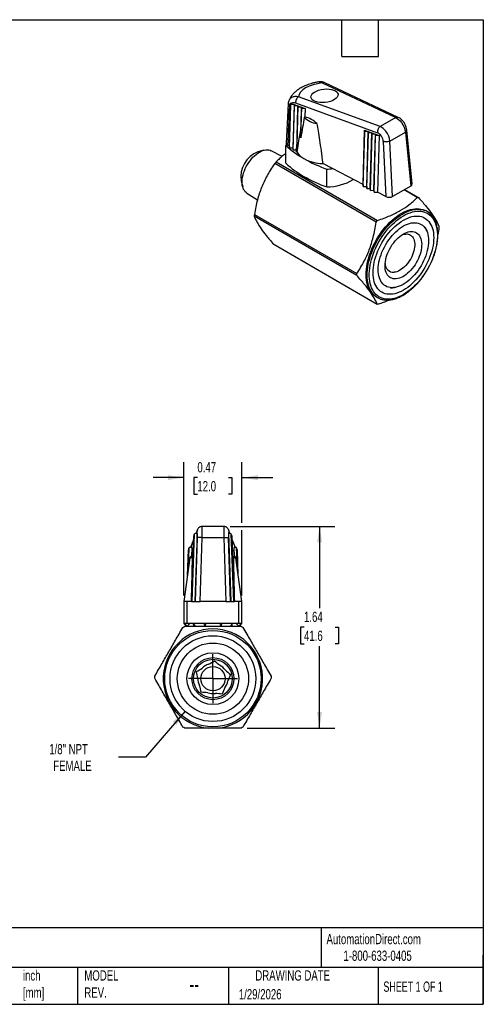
# Model space of a CAD drawing. Header units: inches. Extents: x 0.2 to 10.8, y 0.2 to 8.2.
# Tile 3 of 3: x 7 to 10.8, y 0.2 to 8.2. Entities that reach past the tile are written whole.
import ezdxf

# ---------------------------------------------------------------- set-up
doc = ezdxf.new("R2010")
doc.units = ezdxf.units.IN
doc.header["$MEASUREMENT"] = 0
doc.linetypes.add('SLD-Center', pattern=[0.75, 0.6, -0.05, 0.05, -0.05])
doc.linetypes.add('SLD-Solid', pattern=[0])
doc.layers.add('CENTER', color=40, linetype='SLD-Center')
doc.layers.add('DIMENSIONS', color=140, linetype='SLD-Solid', lineweight=25)
doc.layers.add('TEXT', color=140, linetype='SLD-Solid', lineweight=25)
doc.styles.add('SLDTEXTSTYLE0', font='TXT', dxfattribs={"width": 0.7})
doc.styles.add('SLDTEXTSTYLE1', font='TXT', dxfattribs={"width": 0.65})
doc.dimstyles.new('SLDDIMSTYLE0', dxfattribs={"dimtxt": 0.084961, "dimasz": 0.13, "dimexe": 0, "dimexo": 0.0625, "dimgap": 0.02124, "dimtad": 0, "dimtih": 1, "dimtoh": 1, "dimrnd": 1e-09, "dimdsep": 46, "dimtxsty": 'SLDTEXTSTYLE0', "dimsah": 1, "dimcen": 0.09, "dimadec": 0, "dimazin": 2, "dimtfac": 1, "dimtmove": 0, "dimatfit": 0, "dimfxl": 0, "dimfrac": 2, "dimtolj": 1, "dimtzin": 12, "dimarcsym": 0})
doc.dimstyles.new('SLDDIMSTYLE1', dxfattribs={"dimtxt": 0.084961, "dimasz": 0.13, "dimexe": 0, "dimexo": 0.0625, "dimgap": 0.02124, "dimtad": 0, "dimtih": 1, "dimtoh": 1, "dimrnd": 1e-09, "dimzin": 12, "dimdsep": 46, "dimtxsty": 'SLDTEXTSTYLE0', "dimsah": 1, "dimcen": 0.09, "dimadec": 0, "dimazin": 3, "dimtfac": 1, "dimtofl": 0, "dimtmove": 0, "dimatfit": 3, "dimfxl": 0, "dimfrac": 2, "dimtolj": 1, "dimtzin": 12, "dimarcsym": 0})
doc.dimstyles.new('SLDDIMSTYLE3', dxfattribs={"dimtxt": 0.084961, "dimasz": 0.13, "dimexe": 0, "dimexo": 0.0625, "dimgap": 0.02124, "dimtad": 0, "dimtih": 1, "dimtoh": 1, "dimrnd": 1e-09, "dimzin": 12, "dimdsep": 46, "dimtxsty": 'SLDTEXTSTYLE0', "dimsah": 1, "dimcen": 0, "dimadec": 0, "dimazin": 3, "dimtfac": 1, "dimtofl": 0, "dimtmove": 0, "dimatfit": 3, "dimfxl": 0, "dimfrac": 2, "dimtolj": 1, "dimtzin": 12, "dimarcsym": 0})

# ---------------------------------------------------------------- blocks, each defined once
blk = doc.blocks.new('_D_4')
at = {"layer": 'DIMENSIONS'}
for p, q in [((8.3269, 2.6314), (8.0059, 2.257)), ((8.0059, 2.257), (7.7872, 2.257))]:
    blk.add_line(p, q, dxfattribs=at)
blk.add_solid([(8.3269, 2.6314), (8.2271, 2.5458), (8.2575, 2.5197)], dxfattribs=at)
at = {"layer": 'DIMENSIONS', "char_height": 0.08333, "attachment_point": 1, "style": 'SLDTEXTSTYLE0'}
for s, insert in [('1/8" NPT', (7.2242, 2.3644)), ('FEMALE', (7.2565, 2.2294))]:
    blk.add_mtext(s, dxfattribs=dict(at, insert=insert))
blk = doc.blocks.new('_D_5')
at = {"layer": 'DIMENSIONS'}
for p, q in [((8.693, 4.1327), (9.5449, 4.1327)), ((9.4199, 4.1327), (9.4199, 3.4676)), ((9.2937, 3.3135), (9.2651, 3.3135)), ((9.2651, 3.3135), (9.2651, 3.1785)), ((9.5461, 3.3135), (9.5747, 3.3135)), ((9.5747, 3.3135), (9.5747, 3.1785)), ((9.2651, 3.1785), (9.2937, 3.1785)), ((9.4199, 2.4944), (9.4199, 3.1595)), ((9.5747, 3.1785), (9.5461, 3.1785)), ((8.8324, 2.4944), (9.5449, 2.4944))]:
    blk.add_line(p, q, dxfattribs=at)
for points in [[(9.4199, 4.1327), (9.3999, 4.0027), (9.4399, 4.0027)], [(9.4199, 2.4944), (9.4399, 2.6244), (9.3999, 2.6244)]]:
    blk.add_solid(points, dxfattribs=at)
at = {"layer": 'DIMENSIONS', "char_height": 0.08333, "attachment_point": 1, "style": 'SLDTEXTSTYLE0'}
for s, insert in [('1.64', (9.2937, 3.44)), ('41.6', (9.2937, 3.2859))]:
    blk.add_mtext(s, dxfattribs=dict(at, insert=insert))
blk = doc.blocks.new('_D_6')
at = {"layer": 'DIMENSIONS'}
for p, q in [((8.3175, 3.5719), (8.3175, 4.654)), ((8.7899, 4.1627), (8.7899, 4.654)), ((8.3175, 4.529), (8.0675, 4.529)), ((8.4275, 4.529), (8.399, 4.529)), ((8.399, 4.529), (8.399, 4.3939)), ((8.68, 4.529), (8.7085, 4.529)), ((8.7085, 4.529), (8.7085, 4.3939)), ((8.7899, 4.529), (9.0399, 4.529)), ((8.399, 4.3939), (8.4275, 4.3939)), ((8.7085, 4.3939), (8.68, 4.3939)), ((8.7899, 3.5719), (8.7899, 4.1027))]:
    blk.add_line(p, q, dxfattribs=at)
for points in [[(8.3175, 4.529), (8.1875, 4.549), (8.1875, 4.509)], [(8.7899, 4.529), (8.9199, 4.509), (8.9199, 4.549)]]:
    blk.add_solid(points, dxfattribs=at)
at = {"layer": 'DIMENSIONS', "char_height": 0.08333, "attachment_point": 1, "style": 'SLDTEXTSTYLE0'}
for s, insert in [('0.47', (8.4275, 4.6554)), ('12.0', (8.4275, 4.5014))]:
    blk.add_mtext(s, dxfattribs=dict(at, insert=insert))
blk = doc.blocks.new('SW_CENTERMARKSYMBOL_0')
at = {"layer": 'CENTER', "color": 0}
for p, q in [((0, 0.1), (0, 0.1984)), ((0, 0), (0, 0.1)), ((-0.1, 0), (-0.1984, 0)), ((0, 0), (-0.1, 0)), ((0, 0), (0, -0.1)), ((0, 0), (0.1, 0)), ((0.1, 0), (0.1984, 0)), ((0, -0.1), (0, -0.1984))]:
    blk.add_line(p, q, dxfattribs=at)

msp = doc.modelspace()

# ---------------------------------------------------------------- linework, layer by layer
for p, q in [((9.4423, 7.7358), (10.0389, 7.4547)), ((10.0596, 7.4562), (9.463, 7.7373)), ((9.912, 7.3814), (9.2478, 7.6235)), ((9.1647, 7.5654), (9.1499, 7.2459)), ((9.1706, 7.5914), (9.1696, 7.5892)), ((9.1748, 7.2231), (9.1846, 7.5683)), ((9.1762, 7.2076), (9.1861, 7.5577)), ((9.1861, 7.5577), (9.1846, 7.5709)), ((9.2139, 7.5602), (9.1861, 7.5577)), ((9.1864, 7.5703), (9.2139, 7.5602)), ((9.2139, 7.5602), (9.204, 7.2078)), ((9.2053, 7.1923), (9.2154, 7.5471)), ((9.2139, 7.5602), (9.2432, 7.5496)), ((9.2154, 7.5471), (9.2139, 7.5602)), ((9.2432, 7.5496), (9.2154, 7.5471)), ((9.2253, 7.5737), (9.8894, 7.3316)), ((9.2432, 7.5496), (9.2342, 7.2292)), ((9.2345, 7.177), (9.2446, 7.5364)), ((9.2432, 7.5496), (9.2725, 7.5389)), ((9.2446, 7.5364), (9.2432, 7.5496)), ((9.2725, 7.5389), (9.2446, 7.5364)), ((9.2673, 7.2897), (9.2739, 7.5257)), ((9.2725, 7.5389), (9.2679, 7.3761)), ((9.2725, 7.5389), (9.3018, 7.5282)), ((9.2739, 7.5257), (9.2725, 7.5389)), ((9.3018, 7.5282), (9.2739, 7.5257)), ((9.3018, 7.5282), (9.2999, 7.4599)), ((10.0389, 7.4547), (9.912, 7.3814)), ((9.7735, 6.9096), (9.786, 7.3517)), ((9.7748, 6.8935), (9.7874, 7.3385)), ((9.786, 7.3517), (9.8153, 7.3411)), ((9.7874, 7.3385), (9.786, 7.3517)), ((9.8153, 7.3411), (9.7874, 7.3385)), ((9.8027, 6.8943), (9.8153, 7.3411)), ((9.804, 6.8782), (9.8167, 7.3279)), ((9.8153, 7.3411), (9.8446, 7.3304)), ((9.8167, 7.3279), (9.8153, 7.3411)), ((9.8446, 7.3304), (9.8167, 7.3279)), ((9.8318, 6.879), (9.8446, 7.3304)), ((9.8332, 6.863), (9.846, 7.3172)), ((9.8446, 7.3304), (9.8738, 7.3197)), ((9.846, 7.3172), (9.8446, 7.3304)), ((9.8738, 7.3197), (9.846, 7.3172)), ((9.861, 6.8638), (9.8738, 7.3197)), ((9.8623, 6.8477), (9.8753, 7.3065)), ((9.8738, 7.3197), (9.9031, 7.309)), ((9.8753, 7.3065), (9.8738, 7.3197)), ((9.9031, 7.309), (9.8753, 7.3065)), ((9.9031, 7.309), (9.8901, 6.8485)), ((9.992, 7.2638), (10.1169, 7.3359)), ((10.1169, 7.3359), (10.1605, 6.8985)), ((10.1719, 6.9158), (10.1284, 7.353)), ((9.1459, 7.0834), (9.1459, 7.2281)), ((9.1748, 7.2231), (9.1628, 7.2294)), ((9.1748, 7.2231), (9.1762, 7.2076)), ((9.1762, 7.2076), (9.204, 7.2078)), ((9.204, 7.2078), (9.2053, 7.1923)), ((9.2342, 7.2292), (9.2282, 7.1925)), ((9.9378, 7.2613), (9.9587, 6.8126)), ((10.0129, 6.8133), (9.992, 7.2638)), ((8.968, 7.1896), (8.919, 7.1768)), ((9.1154, 7.1388), (9.0279, 7.185)), ((9.2053, 7.1923), (9.2282, 7.1925)), ((9.2344, 7.1784), (9.2345, 7.177)), ((9.2345, 7.177), (9.2351, 7.1771)), ((9.8794, 6.6057), (9.0558, 7.0811)), ((9.0665, 7.0942), (9.8898, 6.6189)), ((9.5252, 7.0396), (9.4454, 7.0814)), ((9.2933, 6.9764), (9.3086, 6.9676)), ((9.4787, 6.8913), (9.4787, 7.036)), ((9.7735, 6.9096), (9.5252, 7.0396)), ((8.7822, 6.9398), (8.7956, 6.8911)), ((9.7735, 6.9096), (9.7748, 6.8935)), ((9.7748, 6.8935), (9.8027, 6.8943)), ((9.8027, 6.8943), (9.804, 6.8782)), ((10.1605, 6.8985), (10.0129, 6.8133)), ((8.8296, 6.8415), (8.916, 6.7871)), ((9.804, 6.8782), (9.8318, 6.879)), ((9.8318, 6.879), (9.8332, 6.863)), ((9.8332, 6.863), (9.861, 6.8638)), ((9.861, 6.8638), (9.8623, 6.8477)), ((9.8623, 6.8477), (9.8901, 6.8485)), ((9.9587, 6.8126), (9.8901, 6.8485)), ((10.2133, 6.8056), (10.1064, 6.8673)), ((10.1109, 6.8699), (10.2239, 6.8046)), ((9.7218, 6.1724), (8.8899, 6.6526)), ((8.8901, 6.6666), (9.7216, 6.1865)), ((10.294, 6.691), (10.2857, 6.6958)), ((10.2918, 6.5314), (10.2796, 6.5612)), ((9.0476, 6.4248), (9.8876, 5.9399)), ((9.9957, 6.0695), (10.0276, 6.0738)), ((9.8822, 5.9969), (9.8905, 5.992)), ((8.4272, 4.1067), (8.415, 4.0748)), ((8.4174, 4.075), (8.4247, 4.0941)), ((8.4276, 4.1068), (8.4247, 4.0941)), ((8.6431, 4.1327), (8.4644, 4.1327)), ((8.6799, 4.1067), (8.6828, 4.0941)), ((8.6924, 4.0748), (8.6802, 4.1067)), ((8.6828, 4.0941), (8.69, 4.075)), ((8.3769, 3.9688), (8.3967, 4.0207)), ((8.3793, 3.5219), (8.398, 4.0572)), ((8.3969, 4.0273), (8.3794, 3.9815)), ((8.3812, 3.5219), (8.4001, 4.0627)), ((8.3831, 3.5219), (8.4022, 4.0682)), ((8.385, 3.5219), (8.4043, 4.0737)), ((8.3999, 4.0573), (8.398, 4.0572)), ((8.402, 4.0629), (8.4001, 4.0627)), ((8.4041, 4.0684), (8.4022, 4.0682)), ((8.425, 4.0758), (8.4043, 4.0737)), ((8.425, 4.0758), (8.4057, 3.5219)), ((8.4261, 4.0408), (8.4102, 3.5219)), ((8.4494, 3.5219), (8.4654, 4.0428)), ((8.4654, 4.0428), (8.6421, 4.0428)), ((8.6421, 4.0428), (8.6581, 3.5219)), ((8.6973, 3.5219), (8.6814, 4.0408)), ((8.7018, 3.5219), (8.6825, 4.0758)), ((8.7032, 4.0737), (8.6825, 4.0758)), ((8.7224, 3.5219), (8.7032, 4.0737)), ((8.7053, 4.0682), (8.7034, 4.0684)), ((8.7243, 3.5219), (8.7053, 4.0682)), ((8.7074, 4.0627), (8.7055, 4.0629)), ((8.7263, 3.5219), (8.7074, 4.0627)), ((8.7095, 4.0572), (8.7076, 4.0573)), ((8.7282, 3.5219), (8.7095, 4.0572)), ((8.728, 3.9815), (8.7105, 4.0273)), ((8.7108, 4.0207), (8.7306, 3.9688)), ((8.3474, 3.7345), (8.3547, 3.9437)), ((8.3499, 3.7526), (8.3568, 3.9492)), ((8.3525, 3.7708), (8.3589, 3.9548)), ((8.3566, 3.9439), (8.3547, 3.9437)), ((8.355, 3.7889), (8.361, 3.9603)), ((8.3587, 3.9494), (8.3568, 3.9492)), ((8.3608, 3.955), (8.3589, 3.9548)), ((8.3817, 3.9624), (8.361, 3.9603)), ((8.3798, 3.9814), (8.3769, 3.9688)), ((8.3817, 3.9624), (8.3792, 3.89)), ((8.7283, 3.8901), (8.7257, 3.9624)), ((8.7465, 3.9603), (8.7257, 3.9624)), ((8.7306, 3.9688), (8.7277, 3.9814)), ((8.7524, 3.7889), (8.7465, 3.9603)), ((8.7486, 3.9548), (8.7466, 3.955)), ((8.755, 3.7708), (8.7486, 3.9548)), ((8.7507, 3.9492), (8.7487, 3.9494)), ((8.7575, 3.7526), (8.7507, 3.9492)), ((8.7528, 3.9437), (8.7509, 3.9439)), ((8.7601, 3.7345), (8.7528, 3.9437)), ((8.3673, 3.8763), (8.3175, 3.5219)), ((8.3851, 3.8763), (8.3673, 3.8763)), ((8.7402, 3.8763), (8.7223, 3.8763)), ((8.7899, 3.5219), (8.7402, 3.8763)), ((8.3175, 3.5219), (8.3175, 3.3448)), ((8.3444, 3.5219), (8.3175, 3.5219)), ((8.3444, 3.3448), (8.3444, 3.5219)), ((8.3793, 3.5219), (8.3444, 3.5219)), ((8.3793, 3.5219), (8.3812, 3.5219)), ((8.3812, 3.5219), (8.3831, 3.5219)), ((8.3831, 3.5219), (8.385, 3.5219)), ((8.385, 3.5219), (8.4057, 3.5219)), ((8.4102, 3.5219), (8.4057, 3.5219)), ((8.4102, 3.5219), (8.4494, 3.5219)), ((8.6581, 3.5219), (8.4494, 3.5219)), ((8.6581, 3.5219), (8.6973, 3.5219)), ((8.7018, 3.5219), (8.6973, 3.5219)), ((8.7018, 3.5219), (8.7224, 3.5219)), ((8.7224, 3.5219), (8.7243, 3.5219)), ((8.7243, 3.5219), (8.7263, 3.5219)), ((8.7263, 3.5219), (8.7282, 3.5219)), ((8.7631, 3.5219), (8.7282, 3.5219)), ((8.7631, 3.3448), (8.7631, 3.5219)), ((8.7899, 3.5219), (8.7631, 3.5219)), ((8.7899, 3.3448), (8.7899, 3.5219)), ((8.3175, 3.3448), (8.3392, 3.3231)), ((8.3444, 3.3448), (8.3175, 3.3448)), ((8.3443, 3.3231), (8.3231, 3.3448)), ((8.3392, 3.3231), (8.3443, 3.3231)), ((8.3654, 3.3448), (8.3443, 3.3231)), ((8.7631, 3.3448), (8.3444, 3.3448)), ((8.3994, 3.3369), (8.3941, 3.3448)), ((8.3942, 3.3448), (8.4088, 3.3231)), ((8.3972, 3.3369), (8.3972, 3.3211)), ((8.3994, 3.3369), (8.3972, 3.3369)), ((8.4088, 3.3231), (8.4892, 3.3231)), ((8.4892, 3.3231), (8.4827, 3.3448)), ((8.4958, 3.3448), (8.4892, 3.3231)), ((8.6183, 3.3231), (8.6118, 3.3448)), ((8.6248, 3.3448), (8.6183, 3.3231)), ((8.6183, 3.3231), (8.6987, 3.3231)), ((8.6987, 3.3231), (8.7133, 3.3448)), ((8.7102, 3.3369), (8.708, 3.3369)), ((8.7102, 3.3211), (8.7102, 3.3369)), ((8.7632, 3.3231), (8.7421, 3.3448)), ((8.7421, 3.3448), (8.7632, 3.3231)), ((8.7899, 3.3448), (8.7631, 3.3448)), ((8.7844, 3.3448), (8.7632, 3.3231)), ((8.7632, 3.3231), (8.7683, 3.3231)), ((8.7683, 3.3231), (8.7899, 3.3448))]:
    msp.add_line(p, q)
at = {"flags": 128}
for points in [[(9.2679, 7.3761), (9.2592, 7.3235), (9.2502, 7.2686), (9.2428, 7.2236), (9.2351, 7.1771)], [(8.8296, 6.8415), (8.8249, 6.8447), (8.8167, 6.8521), (8.8094, 6.8609), (8.8033, 6.871), (8.7984, 6.8825), (8.7946, 6.8951), (8.7921, 6.9088), (8.7908, 6.9234), (8.7908, 6.9388), (8.7921, 6.9549), (8.7946, 6.9715), (8.7984, 6.9884), (8.8033, 7.0056), (8.8094, 7.0228), (8.8167, 7.04), (8.8249, 7.0568), (8.8341, 7.0733), (8.8442, 7.0892), (8.8551, 7.1045), (8.8666, 7.1188), (8.8788, 7.1322), (8.8914, 7.1446), (8.9044, 7.1557), (8.9176, 7.1655), (8.9309, 7.1739), (8.9443, 7.1809), (8.9575, 7.1863), (8.9704, 7.1902), (8.9831, 7.1924), (8.9952, 7.193), (9.0068, 7.192), (9.0176, 7.1893), (9.0277, 7.1851), (9.0279, 7.185)], [(9.2345, 7.1776), (9.2308, 7.1852), (9.2281, 7.1925)], [(9.8822, 5.9969), (9.874, 6.002), (9.8617, 6.0114), (9.8504, 6.0222), (9.84, 6.0345), (9.8308, 6.0481), (9.8226, 6.0631), (9.8156, 6.0793), (9.8098, 6.0966), (9.8051, 6.1151), (9.8017, 6.1345), (9.7995, 6.1549), (9.7986, 6.1761), (9.7989, 6.1981), (9.8005, 6.2207), (9.8033, 6.2439), (9.8073, 6.2675), (9.8125, 6.2915), (9.8189, 6.3157), (9.8265, 6.34), (9.8352, 6.3643), (9.845, 6.3886), (9.8558, 6.4127), (9.8677, 6.4365), (9.8805, 6.4599), (9.8941, 6.4829), (9.9086, 6.5052), (9.9239, 6.5268), (9.9399, 6.5476), (9.9565, 6.5676), (9.9736, 6.5866), (9.9912, 6.6045), (10.0093, 6.6213), (10.0277, 6.6369), (10.0463, 6.6513), (10.0651, 6.6643), (10.0839, 6.6759), (10.1028, 6.686), (10.1216, 6.6947), (10.1402, 6.7019), (10.1585, 6.7075), (10.1766, 6.7115), (10.1942, 6.7139), (10.2114, 6.7147), (10.228, 6.714), (10.2439, 6.7116), (10.2592, 6.7076), (10.2737, 6.702), (10.2857, 6.6958)], [(9.8704, 6.0063), (9.8701, 6.0065), (9.8587, 6.0174), (9.8484, 6.0297), (9.8391, 6.0433), (9.831, 6.0583), (9.824, 6.0744), (9.8181, 6.0918), (9.8135, 6.1102), (9.8101, 6.1297), (9.8079, 6.1501), (9.807, 6.1713), (9.8073, 6.1933), (9.8088, 6.2159), (9.8116, 6.2391), (9.8156, 6.2627), (9.8209, 6.2866), (9.8273, 6.3108), (9.8349, 6.3352), (9.8436, 6.3595), (9.8534, 6.3838), (9.8642, 6.4079), (9.876, 6.4317), (9.8888, 6.4551), (9.9025, 6.478), (9.917, 6.5004), (9.9322, 6.522), (9.9482, 6.5428), (9.9648, 6.5628), (9.982, 6.5818), (9.9996, 6.5997), (10.0176, 6.6165), (10.036, 6.6321), (10.0546, 6.6464), (10.0734, 6.6594), (10.0923, 6.671), (10.1111, 6.6812), (10.1299, 6.6899), (10.1485, 6.6971), (10.1669, 6.7027), (10.1849, 6.7067), (10.2026, 6.7091), (10.2197, 6.7099), (10.2363, 6.7091), (10.2523, 6.7067), (10.2675, 6.7027), (10.2725, 6.701)], [(10.1006, 6.0169), (10.0821, 6.0069), (10.0637, 5.9984), (10.0454, 5.9914), (10.0274, 5.986), (10.0098, 5.9821), (9.9925, 5.9798), (9.9757, 5.9791), (9.9595, 5.98), (9.9439, 5.9825), (9.9289, 5.9866), (9.9148, 5.9922), (9.9015, 5.9994), (9.8891, 6.0081), (9.8776, 6.0182), (9.8671, 6.0298), (9.8577, 6.0428), (9.8494, 6.057), (9.8421, 6.0725), (9.8361, 6.0892), (9.8312, 6.107), (9.8275, 6.1258), (9.825, 6.1456), (9.8238, 6.1662), (9.8238, 6.1876), (9.825, 6.2096), (9.8275, 6.2322), (9.8312, 6.2553), (9.8361, 6.2788), (9.8421, 6.3025), (9.8494, 6.3263), (9.8577, 6.3502), (9.8671, 6.374), (9.8776, 6.3977), (9.8891, 6.4211), (9.9015, 6.4441), (9.9148, 6.4667), (9.9289, 6.4886), (9.9439, 6.5099), (9.9595, 6.5304), (9.9757, 6.5501), (9.9925, 6.5688), (10.0098, 6.5864), (10.0274, 6.603), (10.0454, 6.6183), (10.0637, 6.6324), (10.0821, 6.6452), (10.1006, 6.6566), (10.1191, 6.6665), (10.1375, 6.675), (10.1558, 6.682), (10.1738, 6.6875), (10.1915, 6.6913), (10.2088, 6.6936), (10.2255, 6.6943), (10.2418, 6.6934), (10.2574, 6.6909), (10.2723, 6.6868), (10.2864, 6.6812), (10.2997, 6.674), (10.3121, 6.6653), (10.3236, 6.6552), (10.3341, 6.6436), (10.3435, 6.6307), (10.3519, 6.6164), (10.3591, 6.6009), (10.3652, 6.5842), (10.3701, 6.5664), (10.3738, 6.5476), (10.3762, 6.5278), (10.3775, 6.5072), (10.3775, 6.4858), (10.3762, 6.4638), (10.3738, 6.4412), (10.3701, 6.4181), (10.3652, 6.3947), (10.3591, 6.371), (10.3519, 6.3471), (10.3435, 6.3232), (10.3341, 6.2994), (10.3236, 6.2757), (10.3121, 6.2523), (10.2997, 6.2293), (10.2864, 6.2068), (10.2723, 6.1848), (10.2574, 6.1635), (10.2418, 6.143), (10.2255, 6.1234), (10.2088, 6.1047), (10.1915, 6.087), (10.1738, 6.0705), (10.1558, 6.0551), (10.1375, 6.041), (10.1191, 6.0282), (10.1006, 6.0169)], [(10.1006, 6.0522), (10.083, 6.0428), (10.0656, 6.0349), (10.0482, 6.0285), (10.0312, 6.0237), (10.0145, 6.0204), (9.9983, 6.0188), (9.9825, 6.0189), (9.9674, 6.0205), (9.953, 6.0237), (9.9393, 6.0286), (9.9264, 6.035), (9.9144, 6.0429), (9.9034, 6.0524), (9.8934, 6.0633), (9.8844, 6.0755), (9.8765, 6.0892), (9.8698, 6.104), (9.8642, 6.1201), (9.8599, 6.1373), (9.8568, 6.1554), (9.8549, 6.1746), (9.8542, 6.1945), (9.8549, 6.2151), (9.8568, 6.2364), (9.8599, 6.2582), (9.8642, 6.2804), (9.8698, 6.3029), (9.8765, 6.3255), (9.8844, 6.3482), (9.8934, 6.3709), (9.9034, 6.3934), (9.9144, 6.4155), (9.9264, 6.4373), (9.9393, 6.4586), (9.953, 6.4792), (9.9674, 6.4992), (9.9825, 6.5183), (9.9983, 6.5364), (10.0145, 6.5536), (10.0312, 6.5696), (10.0482, 6.5845), (10.0656, 6.5981), (10.083, 6.6103), (10.1006, 6.6212), (10.1182, 6.6306), (10.1357, 6.6386), (10.153, 6.645), (10.17, 6.6498), (10.1867, 6.653), (10.203, 6.6546), (10.2187, 6.6546), (10.2338, 6.653), (10.2483, 6.6497), (10.262, 6.6449), (10.2748, 6.6385), (10.2868, 6.6305), (10.2978, 6.6211), (10.3079, 6.6102), (10.3169, 6.5979), (10.3247, 6.5843), (10.3315, 6.5694), (10.337, 6.5533), (10.3414, 6.5362), (10.3445, 6.518), (10.3464, 6.4989), (10.347, 6.4789), (10.3464, 6.4583), (10.3445, 6.437), (10.3414, 6.4152), (10.337, 6.393), (10.3315, 6.3706), (10.3247, 6.3479), (10.3169, 6.3252), (10.3079, 6.3026), (10.2978, 6.2801), (10.2868, 6.2579), (10.2748, 6.2361), (10.262, 6.2148), (10.2483, 6.1942), (10.2338, 6.1743), (10.2187, 6.1552), (10.203, 6.137), (10.1867, 6.1199), (10.17, 6.1038), (10.153, 6.0889), (10.1357, 6.0754), (10.1182, 6.0631), (10.1006, 6.0522)], [(10.0209, 6.0731), (10.0063, 6.0726), (9.9924, 6.0737), (9.9791, 6.0765), (9.9665, 6.0808), (9.9548, 6.0868), (9.944, 6.0942), (9.9342, 6.1032), (9.9253, 6.1136), (9.9176, 6.1254), (9.911, 6.1385), (9.9055, 6.1528), (9.9013, 6.1683), (9.8983, 6.1848), (9.8965, 6.2022), (9.896, 6.2204), (9.8968, 6.2394), (9.8988, 6.259), (9.902, 6.279), (9.9065, 6.2994), (9.9122, 6.32), (9.919, 6.3408), (9.927, 6.3615), (9.936, 6.3821), (9.9461, 6.4023), (9.9571, 6.4222), (9.9689, 6.4416), (9.9816, 6.4603), (9.9951, 6.4782), (10.0091, 6.4953), (10.0238, 6.5113), (10.0389, 6.5264), (10.0544, 6.5402), (10.0702, 6.5528), (10.0861, 6.5641), (10.1022, 6.5739), (10.1182, 6.5823), (10.1342, 6.5892), (10.1499, 6.5945), (10.1653, 6.5982), (10.1804, 6.6004), (10.1949, 6.6008), (10.2089, 6.5997), (10.2222, 6.597), (10.2347, 6.5926), (10.2464, 6.5867), (10.2572, 6.5792), (10.2671, 6.5702), (10.2759, 6.5598), (10.2836, 6.548), (10.2903, 6.5349), (10.2957, 6.5206), (10.2999, 6.5052), (10.303, 6.4887), (10.3047, 6.4713), (10.3052, 6.453), (10.3045, 6.434), (10.3025, 6.4145), (10.2992, 6.3944), (10.2947, 6.374), (10.289, 6.3534), (10.2822, 6.3327), (10.2742, 6.3119), (10.2652, 6.2914), (10.2552, 6.2711), (10.2442, 6.2512), (10.2323, 6.2319), (10.2196, 6.2132), (10.2062, 6.1952), (10.1921, 6.1782), (10.1775, 6.1621), (10.1623, 6.1471), (10.1468, 6.1332), (10.1311, 6.1206), (10.1151, 6.1094), (10.099, 6.0995), (10.083, 6.0911), (10.067, 6.0843), (10.0513, 6.0789), (10.0359, 6.0752), (10.0209, 6.0731)], [(10.0426, 6.1448), (10.0303, 6.1445), (10.0187, 6.1458), (10.0077, 6.1487), (9.9975, 6.1531), (9.9882, 6.159), (9.9797, 6.1664), (9.9723, 6.1753), (9.966, 6.1854), (9.9608, 6.1969), (9.9567, 6.2094), (9.9538, 6.2231), (9.9521, 6.2377), (9.9517, 6.2531), (9.9525, 6.2691), (9.9545, 6.2858), (9.9578, 6.3029), (9.9622, 6.3202), (9.9677, 6.3377), (9.9744, 6.3552), (9.9821, 6.3725), (9.9908, 6.3895), (10.0004, 6.4061), (10.0109, 6.4222), (10.022, 6.4375), (10.0339, 6.4519), (10.0463, 6.4655), (10.0591, 6.4779), (10.0723, 6.4892), (10.0857, 6.4992), (10.0992, 6.5079), (10.1128, 6.5151), (10.1262, 6.5209), (10.1395, 6.5252), (10.1524, 6.5279), (10.1649, 6.529), (10.1768, 6.5285), (10.1881, 6.5264), (10.1987, 6.5228), (10.2085, 6.5176), (10.2174, 6.5109), (10.2253, 6.5027), (10.2322, 6.4932), (10.238, 6.4824), (10.2427, 6.4704), (10.2462, 6.4573), (10.2484, 6.4432), (10.2495, 6.4282), (10.2493, 6.4124), (10.2479, 6.396), (10.2452, 6.3791), (10.2414, 6.3619), (10.2364, 6.3445), (10.2303, 6.327), (10.2231, 6.3096), (10.2149, 6.2924), (10.2057, 6.2755), (10.1957, 6.2592), (10.1849, 6.2435), (10.1733, 6.2286), (10.1612, 6.2146), (10.1486, 6.2016), (10.1356, 6.1897), (10.1223, 6.1791), (10.1088, 6.1697), (10.0952, 6.1617), (10.0817, 6.1552), (10.0684, 6.1502), (10.0553, 6.1467), (10.0426, 6.1448)], [(10.0858, 6.4993), (10.0961, 6.5034), (10.108, 6.5068), (10.1195, 6.5086), (10.1305, 6.5088), (10.1409, 6.5074), (10.1506, 6.5044), (10.1595, 6.4998), (10.1675, 6.4938), (10.1746, 6.4863), (10.1806, 6.4774), (10.1854, 6.4673), (10.1891, 6.456), (10.1917, 6.4436), (10.193, 6.4303), (10.193, 6.4162), (10.1919, 6.4015), (10.1894, 6.3863), (10.1858, 6.3707), (10.1811, 6.3549), (10.1752, 6.3392), (10.1683, 6.3235), (10.1603, 6.3082), (10.1515, 6.2933), (10.1419, 6.2791), (10.1315, 6.2656), (10.1206, 6.2529), (10.1091, 6.2414), (10.0973, 6.2309), (10.0852, 6.2218), (10.073, 6.2139), (10.0608, 6.2075), (10.0487, 6.2026), (10.0368, 6.1992), (10.0254, 6.1974), (10.0254, 6.1974)], [(8.3851, 3.8763), (8.3843, 3.882), (8.3836, 3.8862), (8.3827, 3.889), (8.3819, 3.8903), (8.3816, 3.8904)], [(8.7223, 3.8763), (8.7231, 3.882), (8.7239, 3.8862), (8.7247, 3.889), (8.7255, 3.8903), (8.7258, 3.8904)]]:
    msp.add_lwpolyline(points, dxfattribs=at)
for radius in [0.3917, 0.3484, 0.2894, 0.2106, 0.1707, 0.1573, 0.0984]:
    msp.add_circle((8.5537, 2.8959), radius)
for centre, radius, start, end in [((9.428, 7.594), 0.191, 226.06557, 260.74087), ((9.2628, 7.279), 0.1847, 43.25581, 78.49192), ((9.2546, 7.217), 0.1093, 163.68563, 174.15253), ((9.6992, 7.835), 0.8212, 227.64459, 240.37989), ((8.9984, 6.973), 0.2187, 111.28596, 188.71941), ((9.3597, 7.2491), 0.1442, 209.97832, 242.59856), ((9.4512, 7.4151), 0.3337, 241.76091, 269.00117), ((9.8648, 8.1218), 1.1524, 240.27148, 250.42767), ((9.6992, 7.6903), 0.8212, 227.64459, 240.37989), ((9.8648, 7.9771), 1.1524, 240.27148, 250.42767), ((9.4153, 7.1526), 0.2136, 240.02188, 244.06347), ((9.4608, 7.5711), 0.5354, 271.91837, 276.91434), ((9.4742, 7.3261), 0.4348, 270.59046, 300.40155), ((10.2263, 6.5737), 0.1355, 49.51264, 70.04899), ((10.0221, 6.2671), 0.0697, 179.00434, 272.63948), ((9.9582, 6.1094), 0.1355, 229.56866, 249.93675), ((8.5537, 2.8959), 0.4035, 275.66158, 264.33842), ((8.5537, 2.8959), 0.122, 106.19756, 135.91619), ((8.5537, 2.8959), 0.122, 34.19756, 63.91619), ((8.5537, 2.8959), 0.122, 178.19756, 207.91619), ((8.5537, 2.8959), 0.122, 322.19756, 351.91619), ((8.5537, 2.8959), 0.122, 250.19756, 279.91619)]:
    msp.add_arc(centre, radius, start, end)
for centre, major_axis, ratio, start_param, end_param in [((9.4499, 7.6361), (0.202, 0.0217), 0.491858, 1.55561, 3.051304), ((9.8941, 7.2798), (-0.0302, 0.0508), 0.625621, 4.006187, 5.629343), ((10.1324, 6.9146), (0.0395, -0.0001), 0.575739, 5.502448, 6.342091), ((9.9851, 6.8295), (0.0394, -0.0001), 0.578827, 3.980509, 5.499809), ((8.4231, 4.0356), (0.0021, 0.0591), 0.048645, 4.80136, 6.424516), ((8.6844, 4.0356), (-0.0021, 0.0591), 0.048645, 6.141854, 7.76501)]:
    msp.add_ellipse(centre, major_axis=major_axis, ratio=ratio, start_param=start_param, end_param=end_param)
msp.add_ellipse((9.4603, 7.6318), major_axis=(0.1101, 0.0118), ratio=0.491858)
for points, knots in [([(9.4174, 7.7453), (9.4157, 7.7451), (9.4047, 7.7437), (9.3852, 7.7397), (9.36, 7.7335), (9.3375, 7.7267), (9.3176, 7.7195), (9.298, 7.7114), (9.2796, 7.7025), (9.2628, 7.693), (9.2495, 7.6844), (9.2392, 7.6771), (9.231, 7.6707), (9.2237, 7.6646), (9.2155, 7.6572), (9.2064, 7.6479), (9.1986, 7.6389), (9.1925, 7.6311), (9.1884, 7.6253), (9.1842, 7.619), (9.1796, 7.6113), (9.1746, 7.6019), (9.1718, 7.595), (9.1704, 7.5915)], [0, 0, 0, 0, 0.015311, 0.099125, 0.17699, 0.248814, 0.314504, 0.373979, 0.451374, 0.514416, 0.566999, 0.6133, 0.64576, 0.675081, 0.712453, 0.761272, 0.815106, 0.843459, 0.86745, 0.888616, 0.918348, 0.959279, 1, 1, 1, 1]), ([(9.4629, 7.7374), (9.459, 7.739), (9.4513, 7.7423), (9.4396, 7.745), (9.4281, 7.7464), (9.421, 7.7457), (9.4174, 7.7454)], [0, 0, 0, 0, 0.240345, 0.487001, 0.740063, 1, 1, 1, 1]), ([(9.4174, 7.7452), (9.4178, 7.7453), (9.4205, 7.7462), (9.4262, 7.745), (9.4342, 7.7419), (9.4397, 7.7378), (9.4423, 7.7358)], [0, 0, 0, 0, 0.055614, 0.377957, 0.693166, 1, 1, 1, 1]), ([(9.4629, 7.7371), (9.4599, 7.7381), (9.4536, 7.7404), (9.4462, 7.7373), (9.4423, 7.7358)], [0, 0, 0, 0, 0.476392, 1, 1, 1, 1]), ([(9.2478, 7.6235), (9.243, 7.6242), (9.2331, 7.6257), (9.2188, 7.6254), (9.2051, 7.6229), (9.1926, 7.6177), (9.1819, 7.6098), (9.1743, 7.6009), (9.1716, 7.5939), (9.1706, 7.5914)], [0, 0, 0, 0, 0.142734, 0.289363, 0.439311, 0.592913, 0.74988, 0.909606, 1, 1, 1, 1]), ([(9.2478, 7.6235), (9.2411, 7.6192), (9.2347, 7.6114), (9.2264, 7.593), (9.2245, 7.5826), (9.2253, 7.5737)], [0, 0, 0, 0, 0.5, 0.5, 1, 1, 1, 1]), ([(9.1648, 7.5654), (9.1648, 7.5651), (9.1644, 7.5628), (9.1663, 7.5586), (9.1705, 7.5531), (9.1752, 7.5501), (9.1776, 7.5486)], [0, 0, 0, 0, 0.055883, 0.370544, 0.685271, 1, 1, 1, 1]), ([(9.1695, 7.5899), (9.1682, 7.5859), (9.1656, 7.5781), (9.165, 7.5696), (9.1647, 7.5654)], [0, 0, 0, 0, 0.508327, 1, 1, 1, 1]), ([(9.1864, 7.5703), (9.1911, 7.5746), (9.1971, 7.5769), (9.2106, 7.5778), (9.2179, 7.5764), (9.2253, 7.5737)], [0, 0, 0, 0, 0.5, 0.5, 1, 1, 1, 1]), ([(9.2997, 7.4599), (9.2987, 7.4597), (9.2977, 7.4593), (9.2961, 7.4582), (9.2955, 7.4574), (9.2955, 7.4565)], [0, 0, 0, 0, 0.5, 0.5, 1, 1, 1, 1]), ([(10.0389, 7.4547), (10.0428, 7.4562), (10.0501, 7.4592), (10.0564, 7.457), (10.0593, 7.456)], [0, 0, 0, 0, 0.527887, 1, 1, 1, 1]), ([(10.0389, 7.4547), (10.0544, 7.4477), (10.0927, 7.415), (10.1147, 7.3615), (10.1169, 7.3359)], [-0.535338, -0.535338, -0.535338, -0.535338, 0.1603, 1.087818, 1.087818, 1.087818, 1.087818]), ([(10.1284, 7.3529), (10.1277, 7.3573), (10.1266, 7.3654), (10.123, 7.3782), (10.119, 7.389), (10.115, 7.3976), (10.1119, 7.4035), (10.109, 7.4085), (10.1057, 7.4139), (10.1013, 7.4203), (10.0957, 7.4275), (10.0887, 7.4351), (10.0806, 7.4427), (10.0706, 7.4503), (10.0633, 7.4542), (10.0594, 7.4563)], [0, 0, 0, 0, 0.108709, 0.199339, 0.30272, 0.368478, 0.409066, 0.453032, 0.496172, 0.550391, 0.626517, 0.698784, 0.784729, 0.884955, 1, 1, 1, 1]), ([(9.3973, 7.4055), (9.4047, 7.3684), (9.4122, 7.3238), (9.428, 7.2171), (9.4363, 7.155), (9.4454, 7.0814)], [0, 0, 0, 0, 0.5, 0.5, 1, 1, 1, 1]), ([(9.912, 7.3814), (9.9062, 7.3777), (9.8933, 7.3631), (9.8885, 7.3418), (9.8894, 7.3316)], [0, 0, 0, 0, 0.428571, 1, 1, 1, 1]), ([(9.992, 7.2638), (9.9905, 7.2898), (9.9687, 7.3435), (9.9285, 7.3751), (9.912, 7.3814)], [-1.087818, -1.087818, -1.087818, -1.087818, -0.1603, 0.535338, 0.535338, 0.535338, 0.535338]), ([(10.1169, 7.3359), (10.12, 7.3382), (10.126, 7.3429), (10.1292, 7.3492), (10.1281, 7.3523), (10.1279, 7.3528)], [0, 0, 0, 0, 0.455128, 0.910256, 1, 1, 1, 1]), ([(9.1501, 7.2459), (9.15, 7.2455), (9.1497, 7.2425), (9.1525, 7.2371), (9.1578, 7.2321), (9.1619, 7.2299), (9.1628, 7.2294)], [0, 0, 0, 0, 0.0615727, 0.4739732, 0.8846118, 1, 1, 1, 1]), ([(9.992, 7.2638), (9.985, 7.26), (9.9751, 7.2575), (9.9552, 7.2566), (9.9452, 7.2581), (9.9378, 7.2613)], [0, 0, 0, 0, 0.5, 0.5, 1, 1, 1, 1]), ([(9.1459, 7.1626), (9.1389, 7.1575), (9.1211, 7.1444), (9.0945, 7.1216), (9.0761, 7.1035), (9.0665, 7.0942)], [0, 0, 0, 0, 0.2374318, 0.6037983, 1, 1, 1, 1]), ([(9.0558, 7.0811), (9.0313, 7.046), (9.0112, 7.0135), (8.9762, 6.9496), (8.9614, 6.9182), (8.9356, 6.8536), (8.9246, 6.8204), (8.9054, 6.7486), (8.8972, 6.7102), (8.8901, 6.6666)], [0, 0, 0, 0, 0.25, 0.25, 0.5, 0.5, 0.75, 0.75, 1, 1, 1, 1]), ([(9.8898, 6.6189), (9.9288, 6.6317), (9.9623, 6.6444), (10.0228, 6.6706), (10.0498, 6.6841), (10.1003, 6.7132), (10.1237, 6.7288), (10.1691, 6.7638), (10.191, 6.7831), (10.2133, 6.8056)], [0, 0, 0, 0, 0.25, 0.25, 0.5, 0.5, 0.75, 0.75, 1, 1, 1, 1]), ([(10.2239, 6.8046), (10.2484, 6.7773), (10.2686, 6.7538), (10.3036, 6.711), (10.3184, 6.6918), (10.3441, 6.6556), (10.3552, 6.6387), (10.3744, 6.6054), (10.3826, 6.589), (10.3896, 6.5722)], [0, 0, 0, 0, 0.25, 0.25, 0.5, 0.5, 0.75, 0.75, 1, 1, 1, 1]), ([(8.8899, 6.6526), (8.8965, 6.6355), (8.9042, 6.6192), (8.9223, 6.5862), (8.9328, 6.5695), (8.9573, 6.5342), (8.9714, 6.5155), (9.0048, 6.474), (9.0241, 6.4513), (9.0476, 6.4248)], [0, 0, 0, 0, 0.25, 0.25, 0.5, 0.5, 0.75, 0.75, 1, 1, 1, 1]), ([(9.9131, 5.9817), (9.9151, 5.9809), (9.9218, 5.9783), (9.9339, 5.9754), (9.9493, 5.9729), (9.9652, 5.9719), (9.9817, 5.9724), (9.9986, 5.9743), (10.0159, 5.9776), (10.0335, 5.9824), (10.0514, 5.9886), (10.0693, 5.9963), (10.0874, 6.0052), (10.1055, 6.0155), (10.1235, 6.0271), (10.1413, 6.0399), (10.159, 6.0539), (10.1764, 6.069), (10.1935, 6.0852), (10.2101, 6.1023), (10.2263, 6.1204), (10.242, 6.1393), (10.2571, 6.159), (10.2715, 6.1795), (10.2853, 6.2005), (10.2983, 6.2221), (10.3105, 6.2441), (10.3219, 6.2665), (10.3323, 6.2893), (10.3419, 6.3122), (10.3505, 6.3352), (10.3581, 6.3583), (10.3646, 6.3813), (10.3701, 6.4041), (10.3746, 6.4267), (10.3779, 6.449), (10.3801, 6.4709), (10.3812, 6.4924), (10.3811, 6.5132), (10.3799, 6.5334), (10.3775, 6.5529), (10.374, 6.5715), (10.3693, 6.5893), (10.3636, 6.6061), (10.3567, 6.6218), (10.3488, 6.6365), (10.3398, 6.65), (10.3298, 6.6621), (10.3216, 6.6707), (10.3165, 6.6748), (10.3153, 6.6758)], [0, 0, 0, 0, 0.008969, 0.029866, 0.050829, 0.071879, 0.093027, 0.114271, 0.135599, 0.156996, 0.178443, 0.199923, 0.221424, 0.242933, 0.264443, 0.285948, 0.307445, 0.328933, 0.350412, 0.371882, 0.393345, 0.4148, 0.436249, 0.457694, 0.479136, 0.500576, 0.522016, 0.543456, 0.564899, 0.586346, 0.607798, 0.629256, 0.650723, 0.672198, 0.693684, 0.715182, 0.736691, 0.758212, 0.779743, 0.801282, 0.822825, 0.844361, 0.86588, 0.887368, 0.908806, 0.930176, 0.951459, 0.972642, 0.99372, 1, 1, 1, 1]), ([(9.7216, 6.1865), (9.7448, 6.2208), (9.764, 6.253), (9.7973, 6.3166), (9.8113, 6.3481), (9.836, 6.4133), (9.8465, 6.4471), (9.8649, 6.5207), (9.8727, 6.5604), (9.8794, 6.6057)], [0, 0, 0, 0, 0.25, 0.25, 0.5, 0.5, 0.75, 0.75, 1, 1, 1, 1]), ([(10.3898, 6.558), (10.3875, 6.5416), (10.3849, 6.5234), (10.3813, 6.5054), (10.3809, 6.5036)], [0, 0, 0, 0, 0.898614, 1, 1, 1, 1]), ([(9.8876, 5.9399), (9.8807, 5.9567), (9.8726, 5.973), (9.8536, 6.0062), (9.8427, 6.023), (9.817, 6.0591), (9.8022, 6.0783), (9.767, 6.1211), (9.7467, 6.1447), (9.7218, 6.1724)], [0, 0, 0, 0, 0.25, 0.25, 0.5, 0.5, 0.75, 0.75, 1, 1, 1, 1]), ([(9.994, 5.974), (9.987, 5.971), (9.9686, 5.9632), (9.9366, 5.9516), (9.9112, 5.9432), (9.8983, 5.9389)], [0, 0, 0, 0, 0.226909, 0.604742, 1, 1, 1, 1]), ([(8.4644, 4.1326), (8.4604, 4.1323), (8.4522, 4.1315), (8.4412, 4.1258), (8.4325, 4.1175), (8.429, 4.1102), (8.4272, 4.1066)], [0, 0, 0, 0, 0.247592, 0.495432, 0.746717, 1, 1, 1, 1]), ([(8.4654, 4.0428), (8.4655, 4.0495), (8.4657, 4.0628), (8.4659, 4.0814), (8.4659, 4.0979), (8.4658, 4.1114), (8.4655, 4.122), (8.4652, 4.1292), (8.4648, 4.1328), (8.4645, 4.1323), (8.4644, 4.1321)], [0, 0, 0, 0, 0.138587, 0.275949, 0.412092, 0.547024, 0.672429, 0.80542, 0.945996, 1, 1, 1, 1]), ([(8.6431, 4.1321), (8.643, 4.1323), (8.6427, 4.1328), (8.6423, 4.1292), (8.6419, 4.122), (8.6417, 4.1132), (8.6416, 4.1049), (8.6416, 4.0952), (8.6416, 4.0814), (8.6417, 4.0628), (8.6419, 4.0495), (8.6421, 4.0428)], [0, 0, 0, 0, 0.053994, 0.194547, 0.327516, 0.452899, 0.520287, 0.587977, 0.724098, 0.861436, 1, 1, 1, 1]), ([(8.6802, 4.1066), (8.6786, 4.1101), (8.6753, 4.1172), (8.6664, 4.1257), (8.6554, 4.1315), (8.6472, 4.1323), (8.643, 4.1326)], [0, 0, 0, 0, 0.254819, 0.502847, 0.750284, 1, 1, 1, 1]), ([(8.4654, 4.0428), (8.4554, 4.0431), (8.4455, 4.0431), (8.4311, 4.0423), (8.4266, 4.0416), (8.4261, 4.0408)], [0, 0, 0, 0, 0.5, 0.5, 1, 1, 1, 1]), ([(8.6421, 4.0428), (8.6506, 4.0431), (8.6706, 4.0431), (8.6808, 4.0417), (8.6814, 4.0408)], [0, 0, 0, 0, 0.428571, 1, 1, 1, 1]), ([(8.3794, 3.9812), (8.3788, 3.9795), (8.3776, 3.9758), (8.3763, 3.9694), (8.3756, 3.965), (8.3753, 3.9618), (8.3752, 3.9617)], [0, 0, 0, 0, 0.269605, 0.582786, 0.99238, 1, 1, 1, 1]), ([(8.3755, 3.9617), (8.3757, 3.9633), (8.3762, 3.9666), (8.3767, 3.968), (8.3769, 3.9688)], [0, 0, 0, 0, 0.482441, 1, 1, 1, 1]), ([(8.7321, 3.9617), (8.7317, 3.9653), (8.7307, 3.9729), (8.729, 3.9783), (8.7281, 3.9812)], [0, 0, 0, 0, 0.465293, 1, 1, 1, 1]), ([(8.7306, 3.9688), (8.7309, 3.9679), (8.7313, 3.9665), (8.7318, 3.9629), (8.732, 3.9617)], [0, 0, 0, 0, 0.681492, 1, 1, 1, 1]), ([(8.3817, 3.8904), (8.3814, 3.8904), (8.3796, 3.8904), (8.3763, 3.8896), (8.3722, 3.8872), (8.3692, 3.8837), (8.3675, 3.8798), (8.3674, 3.8773), (8.3673, 3.8763)], [0, 0, 0, 0, 0.035048, 0.261544, 0.479388, 0.68245, 0.871124, 1, 1, 1, 1]), ([(8.3851, 3.8763), (8.3843, 3.8368), (8.3832, 3.7886), (8.3803, 3.672), (8.3786, 3.6036), (8.3765, 3.5219)], [0, 0, 0, 0, 0.5, 0.5, 1, 1, 1, 1]), ([(8.731, 3.5219), (8.7289, 3.6036), (8.7271, 3.672), (8.7243, 3.7886), (8.7232, 3.8368), (8.7223, 3.8763)], [0, 0, 0, 0, 0.5, 0.5, 1, 1, 1, 1]), ([(8.7402, 3.8763), (8.7401, 3.8765), (8.7401, 3.8782), (8.7394, 3.8814), (8.7372, 3.8852), (8.7338, 3.8883), (8.7298, 3.8901), (8.7271, 3.8903), (8.7258, 3.8904)], [0, 0, 0, 0, 0.029036, 0.21003, 0.399618, 0.602191, 0.818615, 1, 1, 1, 1]), ([(8.0814, 2.9164), (8.1027, 2.9534), (8.1221, 2.9869), (8.1592, 3.0513), (8.177, 3.082), (8.2126, 3.1437), (8.2305, 3.1747), (8.2682, 3.24), (8.288, 3.2743), (8.3101, 3.3125)], [0, 0, 0, 0, 0.25, 0.25, 0.5, 0.5, 0.75, 0.75, 1, 1, 1, 1]), ([(8.325, 3.3211), (8.3683, 3.3211), (8.4075, 3.3211), (8.4823, 3.3211), (8.518, 3.3211), (8.5894, 3.3211), (8.6251, 3.3211), (8.7, 3.3211), (8.7392, 3.3211), (8.7824, 3.3211)], [0, 0, 0, 0, 0.25, 0.25, 0.5, 0.5, 0.75, 0.75, 1, 1, 1, 1]), ([(8.7974, 3.3125), (8.8194, 3.2743), (8.8392, 3.24), (8.877, 3.1747), (8.8948, 3.1437), (8.9305, 3.082), (8.9482, 3.0513), (8.9854, 2.9869), (9.0047, 2.9534), (9.0261, 2.9164)], [0, 0, 0, 0, 0.25, 0.25, 0.5, 0.5, 0.75, 0.75, 1, 1, 1, 1]), ([(8.3101, 2.503), (8.2886, 2.5402), (8.2692, 2.5738), (8.2321, 2.638), (8.2144, 2.6686), (8.1789, 2.7301), (8.1611, 2.761), (8.1234, 2.8263), (8.1036, 2.8607), (8.0814, 2.8991)], [0, 0, 0, 0, 0.25, 0.25, 0.5, 0.5, 0.75, 0.75, 1, 1, 1, 1]), ([(9.0261, 2.8991), (9.0039, 2.8607), (8.984, 2.8263), (8.9463, 2.761), (8.9285, 2.7301), (8.893, 2.6686), (8.8753, 2.638), (8.8383, 2.5738), (8.8189, 2.5402), (8.7974, 2.503)], [0, 0, 0, 0, 0.25, 0.25, 0.5, 0.5, 0.75, 0.75, 1, 1, 1, 1]), ([(8.5139, 2.4944), (8.483, 2.4944), (8.4526, 2.4944), (8.3903, 2.4944), (8.3585, 2.4944), (8.325, 2.4944)], [0, 0, 0, 0, 0.5, 0.5, 1, 1, 1, 1]), ([(8.5935, 2.4944), (8.5935, 2.4944), (8.5933, 2.4944), (8.5927, 2.4944), (8.5923, 2.4944), (8.5912, 2.4944), (8.5904, 2.4944), (8.5879, 2.4944), (8.5862, 2.4944), (8.5812, 2.4944), (8.5778, 2.4944), (8.5675, 2.4944), (8.5606, 2.4944), (8.5468, 2.4944), (8.5399, 2.4944), (8.5297, 2.4944), (8.5262, 2.4944), (8.5212, 2.4944), (8.5195, 2.4944), (8.5171, 2.4944), (8.5163, 2.4944), (8.5151, 2.4944), (8.5148, 2.4944), (8.5142, 2.4944), (8.5139, 2.4944), (8.5139, 2.4944)], [0, 0, 0, 0, 0.015625, 0.015625, 0.03125, 0.03125, 0.0625, 0.0625, 0.125, 0.125, 0.25, 0.25, 0.5, 0.5, 0.75, 0.75, 0.875, 0.875, 0.9375, 0.9375, 0.96875, 0.96875, 0.984375, 0.984375, 1, 1, 1, 1]), ([(8.7824, 2.4944), (8.7489, 2.4944), (8.7171, 2.4944), (8.6549, 2.4944), (8.6244, 2.4944), (8.5935, 2.4944)], [0, 0, 0, 0, 0.5, 0.5, 1, 1, 1, 1])]:
    msp.add_open_spline(points, degree=3, knots=knots)
for points in [[(9.1628, 7.2294), (9.1677, 7.3358), (9.1726, 7.4422), (9.1776, 7.5486)], [(9.1776, 7.5486), (9.1779, 7.5566), (9.1805, 7.5635), (9.1846, 7.5683)], [(9.1846, 7.571), (9.1846, 7.5701), (9.1846, 7.5692), (9.1846, 7.5683)], [(9.1864, 7.5703), (9.1858, 7.5705), (9.1852, 7.5707), (9.1846, 7.5709)], [(9.2955, 7.4565), (9.2868, 7.405), (9.2774, 7.3497), (9.2673, 7.2897)], [(9.2673, 7.2897), (9.2676, 7.3244), (9.2678, 7.3528), (9.2679, 7.3761)], [(9.2344, 7.1784), (9.2344, 7.1991), (9.2343, 7.2159), (9.2342, 7.2292)], [(9.0665, 7.0942), (9.0629, 7.0899), (9.0594, 7.0855), (9.0558, 7.0811)], [(10.2133, 6.8056), (10.2169, 6.8054), (10.2204, 6.805), (10.2239, 6.8046)], [(8.8901, 6.6666), (8.89, 6.6618), (8.8899, 6.6572), (8.8899, 6.6526)], [(9.8794, 6.6057), (9.8828, 6.6101), (9.8863, 6.6145), (9.8898, 6.6189)], [(10.3896, 6.5722), (10.3898, 6.5675), (10.3898, 6.5627), (10.3898, 6.558)], [(9.7218, 6.1724), (9.7217, 6.177), (9.7216, 6.1817), (9.7216, 6.1865)], [(9.8983, 5.9389), (9.8947, 5.9391), (9.8911, 5.9395), (9.8876, 5.9399)], [(8.3101, 3.3125), (8.315, 3.3155), (8.32, 3.3183), (8.325, 3.3211)], [(8.7824, 3.3211), (8.7875, 3.3183), (8.7925, 3.3155), (8.7974, 3.3125)], [(8.5197, 3.0131), (8.5342, 3.0219), (8.5491, 3.0309), (8.5663, 3.0412)], [(8.5663, 3.0412), (8.5814, 3.0281), (8.5946, 3.0167), (8.6074, 3.0056)], [(8.4195, 2.9528), (8.4366, 2.9631), (8.4515, 2.9721), (8.4661, 2.9808)], [(8.6547, 2.9645), (8.6675, 2.9534), (8.6806, 2.942), (8.6958, 2.9289)], [(8.0814, 2.8991), (8.0813, 2.9048), (8.0813, 2.9106), (8.0814, 2.9164)], [(8.4317, 2.8998), (8.4279, 2.9163), (8.424, 2.9333), (8.4195, 2.9528)], [(8.6958, 2.9289), (8.688, 2.9104), (8.6812, 2.8944), (8.6746, 2.8788)], [(9.0261, 2.9164), (9.0262, 2.9106), (9.0262, 2.9048), (9.0261, 2.8991)], [(8.4582, 2.7858), (8.4536, 2.8053), (8.4497, 2.8223), (8.4459, 2.8388)], [(8.6502, 2.8211), (8.6435, 2.8055), (8.6368, 2.7895), (8.629, 2.771)], [(8.5124, 2.7811), (8.4955, 2.7826), (8.4781, 2.7841), (8.4582, 2.7858)], [(8.629, 2.771), (8.609, 2.7728), (8.5917, 2.7742), (8.5747, 2.7757)], [(8.325, 2.4944), (8.32, 2.4971), (8.315, 2.5), (8.3101, 2.503)], [(8.7974, 2.503), (8.7925, 2.5), (8.7875, 2.4971), (8.7824, 2.4944)]]:
    msp.add_open_spline(points, degree=3)
at = {"layer": 'TEXT'}
for p, q in [((0.25, 8.25), (10.75, 8.25)), ((9.6, 7.95), (9.6, 8.25)), ((9.9, 7.95), (9.9, 8.25)), ((10.75, 8.25), (10.75, 0.25)), ((9.6, 7.95), (9.9, 7.95)), ((10.75, 0.8711), (0.25, 0.8711)), ((9.4321, 0.8711), (9.4321, 0.55)), ((10.75, 0.25), (10.75, 0.65)), ((10.75, 0.55), (0.25, 0.55)), ((7.4528, 0.55), (7.4528, 0.25)), ((8.6797, 0.55), (8.6797, 0.25)), ((9.8956, 0.55), (9.8956, 0.25)), ((0.25, 0.25), (10.75, 0.25))]:
    msp.add_line(p, q, dxfattribs=at)

# ---------------------------------------------------------------- block references
at = {"layer": 'CENTER'}
msp.add_blockref('SW_CENTERMARKSYMBOL_0', (8.5537, 2.8959), dxfattribs=at)

# ---------------------------------------------------------------- texts
at = {"layer": 'TEXT'}
for s, insert, char_height, attachment_point, style in [('AutomationDirect.com', (9.4762, 0.8219), 0.083333, 1, 'SLDTEXTSTYLE0'), ('1-800-633-0405', (9.6138, 0.6865), 0.083333, 1, 'SLDTEXTSTYLE0'), ('inch^J[mm]', (7.0104, 0.5261), 0.08333, 1, 'SLDTEXTSTYLE0'), ('MODEL ^JREV.', (7.5092, 0.5261), 0.083333, 1, 'SLDTEXTSTYLE0'), ('DRAWING DATE', (9.2018, 0.5261), 0.083333, 2, 'SLDTEXTSTYLE0'), ('--', (8.3633, 0.4754), 0.125, 1, 'SLDTEXTSTYLE0'), ('SHEET 1 OF 1', (9.9386, 0.4351), 0.083333, 1, 'SLDTEXTSTYLE1'), ('1/29/2026', (8.7643, 0.3737), 0.08333, 1, 'SLDTEXTSTYLE0')]:
    msp.add_mtext(s, dxfattribs=dict(at, insert=insert, char_height=char_height, attachment_point=attachment_point, style=style))

# ---------------------------------------------------------------- dimensions: what is measured, and where the dimension line sits
at = {"layer": 'DIMENSIONS'}
dim = msp.add_linear_dim(base=(8.3175, 4.529), p1=(8.7899, 3.5219), p2=(8.3175, 3.5219), dimstyle='SLDDIMSTYLE0', dxfattribs=at)
dim.commit()
dim.dimension.update_dxf_attribs({"geometry": '_D_6', "text_midpoint": (8.5537, 4.529), "dimtype": 160})
dim = msp.add_linear_dim(base=(9.4199, 4.1327), p1=(8.7824, 2.4944), p2=(8.643, 4.1327), angle=90, dimstyle='SLDDIMSTYLE1', dxfattribs=at)
dim.commit()
dim.dimension.update_dxf_attribs({"geometry": '_D_5', "text_midpoint": (9.4199, 3.3135), "dimtype": 160})
dim = msp.add_diameter_dim_2p(p1=(8.7805, 3.1604), p2=(8.3269, 2.6314), text='1/8" NPT\\PFEMALE', dimstyle='SLDDIMSTYLE3', override={"dimpost": '<>'}, dxfattribs=at)
dim.commit()
dim.dimension.update_dxf_attribs({"geometry": '_D_4', "text_midpoint": (7.4744, 2.257), "dimtype": 163})

doc.saveas('drawing.dxf')
